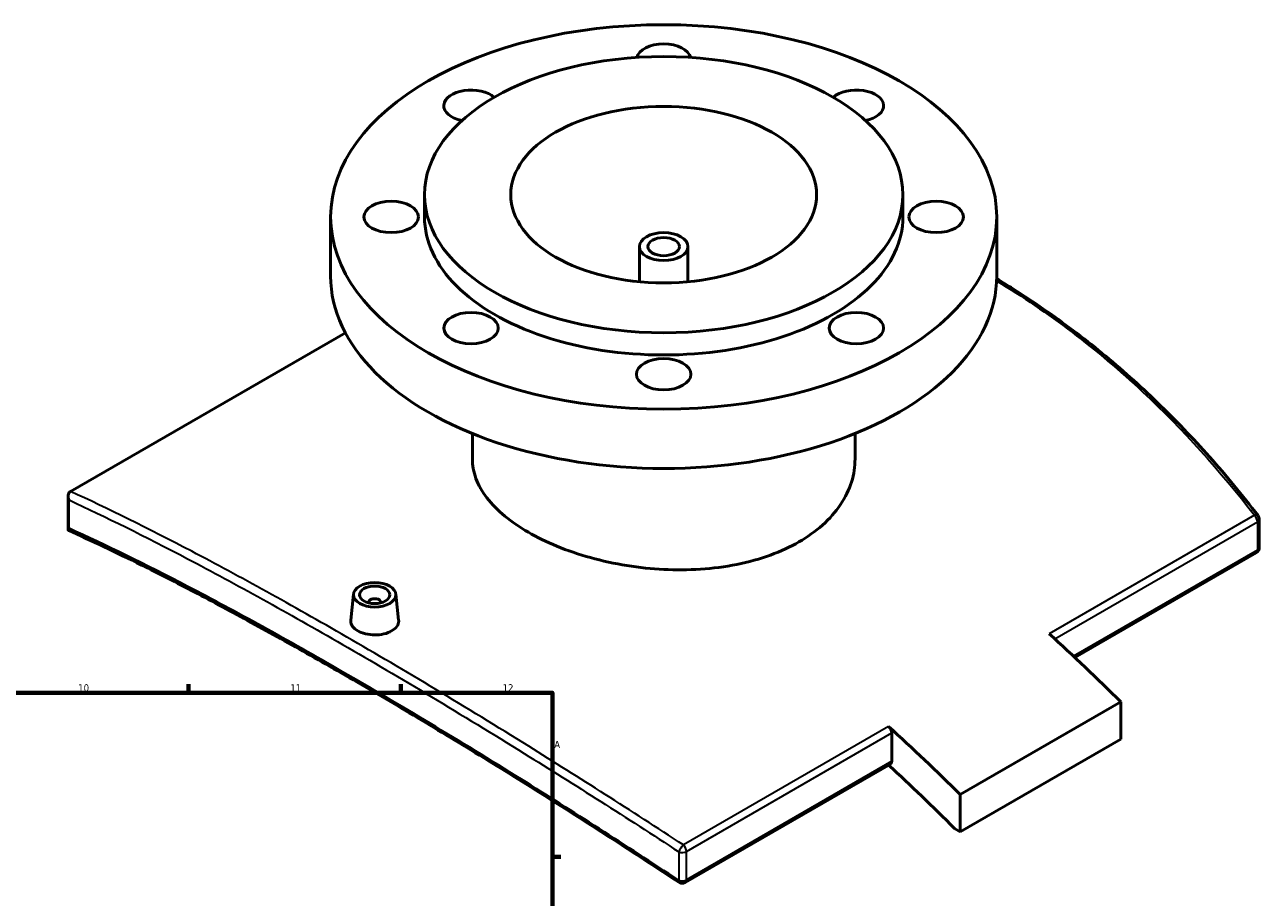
# Model space of a CAD drawing. Header units: millimetres. Extents: x -519 to 1054, y -254 to 828.
# Tile 10 of 10: x 647 to 1054, y 506 to 795. Entities that reach past the tile are written whole.
import ezdxf

# ---------------------------------------------------------------- set-up
doc = ezdxf.new("R2010")
doc.units = ezdxf.units.MM
for name, color, linetype, lineweight in [('Border (ANSI)', 7, 'Continuous', 70), ('Visible (ANSI)', 7, 'Continuous', 50), ('Visible Narrow (ANSI)', 7, 'Continuous', 35)]:
    doc.layers.add(name, color=color, linetype=linetype, lineweight=lineweight)
doc.styles.add('Note Text (ANSI)', font='tahoma.ttf')

# ---------------------------------------------------------------- blocks, each defined once
blk = doc.blocks.new('Borders Default Border')
at = {"layer": 'Border (ANSI)'}
for p, q in [((700.83, 574), (700.83, 576.8)), ((770.92, 574), (770.92, 576.8)), ((821, 519.75), (823.8, 519.75))]:
    blk.add_line(p, q, dxfattribs=at)
at = {"layer": 'Border (ANSI)', "flags": 128}
blk.add_lwpolyline([(20, 20), (20, 574), (821, 574), (821, 20), (20, 20)], dxfattribs=at)
at = {"layer": 'Border (ANSI)', "color": 5, "true_color": 0x0000ff, "char_height": 2.4, "attachment_point": 7, "style": 'Note Text (ANSI)'}
for s, insert in [('10', (664.35, 574.35)), ('11', (734.43, 574.4)), ('12', (804.52, 574.4)), ('A', (821.58, 555.68))]:
    blk.add_mtext(s, dxfattribs=dict(at, insert=insert))

msp = doc.modelspace()

# ---------------------------------------------------------------- linework, layer by layer
at = {"layer": 'Visible (ANSI)'}
for p, q in [((778.73, 731.18), (778.73, 738.53)), ((936.73, 731.18), (936.73, 738.53)), ((747.73, 711.58), (747.73, 731.18)), ((967.73, 711.58), (967.73, 731.18)), ((849.73, 709.74), (849.73, 721.38)), ((865.73, 709.74), (865.73, 721.38)), ((661.81, 640.48), (752.6, 692.9)), ((794.53, 651.21), (794.53, 659.6)), ((920.93, 651.21), (920.93, 659.6)), ((661.02, 627.77), (661.02, 638.99)), ((1054.45, 621.92), (1054.45, 631.27)), ((1053.45, 620.19), (993.56, 585.61)), ((755.29, 606.59), (754.36, 597.94)), ((760.28, 603.89), (760.28, 603.69)), ((764.28, 603.89), (764.28, 603.69)), ((769.26, 606.59), (770.19, 597.94)), ((1008.7, 570.93), (955.67, 540.32)), ((1008.7, 570.93), (1008.7, 558.69)), ((933.04, 551.34), (933.04, 560.7)), ((1008.7, 558.69), (955.67, 528.07)), ((932.63, 550.43), (864.83, 511.29)), ((955.67, 528.07), (955.67, 540.32)), ((953.79, 529.16), (955.67, 528.07))]:
    msp.add_line(p, q, dxfattribs=at)
for centre, start, end in [((1052.45, 631.27), 0, 37.5467), ((1052.45, 621.92), 300, 0), ((863.83, 513.02), 236.5658, 300)]:
    msp.add_arc(centre, 2, start, end, dxfattribs=at)
for centre, major_axis in [((857.73, 731.18), (110, 0)), ((857.73, 738.53), (79, 0)), ((857.73, 738.53), (50.5, 0)), ((767.73, 731.18), (9, 0)), ((947.73, 731.18), (-9, 0)), ((857.73, 721.38), (8, 0)), ((857.73, 721.38), (5.2, 0)), ((794.1, 694.44), (9, 0)), ((921.37, 694.44), (9, 0)), ((857.73, 679.22), (9, 0)), ((762.28, 606.34), (-7, 0)), ((762.28, 606.34), (5, 0))]:
    msp.add_ellipse(centre, major_axis=major_axis, ratio=0.57735, dxfattribs=at)
for centre, major_axis, start_param, end_param in [((857.73, 783.14), (-9, 0), 3.277917, 6.146861), ((794.1, 767.92), (-9, 0), 3.702861, 7.514028), ((921.37, 767.92), (9, 0), 5.052343, 8.863509), ((857.73, 731.18), (-79, 0), 0, 3.141593), ((857.73, 711.58), (-110, 0), 0, 3.141593), ((762.28, 603.89), (-2, 0), 2.963882, 6.460896), ((884.25, 247.61), (257.5, -446), 2.007419, 2.075729), ((931.63, 561.51), (1, -1.73), 0.785398, 2.075729), ((831.22, 216.99), (-257.5, 446), 5.149011, 5.217322), ((931.63, 552.16), (1, -1.73), 0, 0.785398), ((831.22, 216.99), (250, -433.01), 2.002171, 2.067036)]:
    msp.add_ellipse(centre, major_axis=major_axis, ratio=0.57735, start_param=start_param, end_param=end_param, dxfattribs=at)
for points, knots in [([(1054.04, 632.49), (1051.47, 635.84), (1048.85, 639.13), (1043.51, 645.59), (1040.79, 648.76), (1035.25, 654.99), (1032.44, 658.04), (1026.71, 664.01), (1023.8, 666.93), (1017.89, 672.64), (1014.88, 675.43), (1008.79, 680.87), (1005.69, 683.53), (999.42, 688.69), (996.24, 691.2), (989.79, 696.08), (986.53, 698.44), (979.92, 703.03), (976.57, 705.24), (971.38, 708.53), (969.56, 709.65), (967.73, 710.76)], [4.040224, 4.040224, 4.040224, 4.040224, 5.49506, 5.49506, 6.949896, 6.949896, 8.404732, 8.404732, 9.859568, 9.859568, 11.314405, 11.314405, 12.769241, 12.769241, 14.224077, 14.224077, 15.678913, 15.678913, 17.13375, 17.13375, 17.912727, 17.912727, 17.912727, 17.912727]), ([(902.42, 623.81), (899.62, 622.19), (896.44, 620.71), (889.54, 618.19), (885.8, 617.15), (878.02, 615.59), (873.96, 615.07), (865.8, 614.53), (861.7, 614.52), (853.77, 614.92), (849.67, 615.34), (841.51, 616.65), (837.45, 617.54), (829.67, 619.7), (825.93, 620.97), (819.03, 623.81), (815.85, 625.37), (810.24, 628.61), (807.6, 630.41), (802.96, 634.24), (800.95, 636.27), (797.73, 640.47), (796.51, 642.63), (794.91, 646.96), (794.53, 649.12), (794.53, 651.21)], [0, 0, 0, 0, 1.191625, 1.191625, 2.38325, 2.38325, 3.574875, 3.574875, 4.7665, 4.7665, 5.958116, 5.958116, 7.149731, 7.149731, 8.341347, 8.341347, 9.532963, 9.532963, 10.724578, 10.724578, 11.916194, 11.916194, 13.10781, 13.10781, 14.299425, 14.299425, 14.299425, 14.299425]), ([(920.93, 651.21), (920.93, 648.72), (920.56, 646.15), (918.96, 641.05), (917.74, 638.52), (914.52, 633.73), (912.51, 631.45), (907.87, 627.31), (905.23, 625.44), (902.42, 623.81)], [33.365351, 33.365351, 33.365351, 33.365351, 34.556976, 34.556976, 35.748601, 35.748601, 36.940226, 36.940226, 38.131851, 38.131851, 38.131851, 38.131851]), ([(661.34, 637.68), (661.34, 637.68), (661.34, 637.69), (661.21, 637.94), (661.12, 638.2), (661.02, 638.73), (661, 638.98), (661.05, 639.47), (661.12, 639.7), (661.32, 640.07), (661.45, 640.22), (661.6, 640.34)], [-0.3129335, -0.3129335, -0.3129335, -0.3129335, -0.3121448, -0.3121448, -0.2270381, -0.2270381, -0.1452548, -0.1452548, -0.0662872, -0.0662872, 0, 0, 0, 0]), ([(661.11, 627.62), (661.09, 627.63), (661.08, 627.64), (661.01, 627.71), (661, 627.79), (661.1, 628.03), (661.2, 628.17), (661.34, 628.32), (661.34, 628.33), (661.34, 628.33)], [-0.2850816, -0.2850816, -0.2850816, -0.2850816, -0.2567801, -0.2567801, -0.129516, -0.129516, 0, 0, 0.0010524, 0.0010524, 0.0010524, 0.0010524]), ([(862.73, 511.35), (858.83, 513.93), (854.93, 516.48), (847.16, 521.55), (843.3, 524.06), (835.59, 529.02), (831.75, 531.48), (824.11, 536.34), (820.31, 538.74), (812.75, 543.49), (808.99, 545.83), (801.52, 550.47), (797.81, 552.75), (790.44, 557.26), (786.78, 559.48), (779.53, 563.86), (775.93, 566.02), (768.79, 570.26), (765.25, 572.35), (758.25, 576.45), (754.78, 578.47), (747.92, 582.43), (744.53, 584.37), (737.81, 588.18), (734.49, 590.04), (727.94, 593.69), (724.7, 595.48), (718.31, 598.97), (715.16, 600.68), (708.94, 604), (705.87, 605.62), (699.83, 608.78), (696.86, 610.32), (691.01, 613.31), (688.12, 614.76), (681.04, 618.28), (676.9, 620.29), (668.84, 624.11), (664.92, 625.92), (661.11, 627.62)], [3.723377, 3.723377, 3.723377, 3.723377, 5.183039, 5.183039, 6.642702, 6.642702, 8.102365, 8.102365, 9.562028, 9.562028, 11.021691, 11.021691, 12.481354, 12.481354, 13.941017, 13.941017, 15.400679, 15.400679, 16.860342, 16.860342, 18.320005, 18.320005, 19.779668, 19.779668, 21.239331, 21.239331, 22.698994, 22.698994, 24.158657, 24.158657, 25.618319, 25.618319, 27.077982, 27.077982, 28.537645, 28.537645, 30.727139, 30.727139, 32.916634, 32.916634, 32.916634, 32.916634]), ([(767.88, 594.39), (767.18, 593.99), (766.29, 593.64), (764.33, 593.18), (763.27, 593.07), (761.28, 593.08), (760.22, 593.21), (758.27, 593.68), (757.37, 594.04), (755.97, 594.85), (755.36, 595.36), (754.55, 596.48), (754.35, 597.09), (754.35, 597.75), (754.35, 597.84), (754.36, 597.94)], [0, 0, 0, 0, 0.298743, 0.298743, 0.597485, 0.597485, 0.896182, 0.896182, 1.194878, 1.194878, 1.493575, 1.493575, 1.792272, 1.792272, 1.840764, 1.840764, 1.840764, 1.840764]), ([(770.19, 597.94), (770.2, 597.85), (770.21, 597.75), (770.21, 597.07), (770.01, 596.45), (769.2, 595.32), (768.59, 594.8), (767.88, 594.39)], [4.1333327, 4.1333327, 4.1333327, 4.1333327, 4.1820286, 4.1820286, 4.4807711, 4.4807711, 4.7795136, 4.7795136, 4.7795136, 4.7795136])]:
    msp.add_open_spline(points, degree=3, knots=knots, dxfattribs=at)
msp.add_open_spline([(661.81, 640.48), (661.74, 640.44), (661.67, 640.39), (661.6, 640.34)], degree=3, dxfattribs=at)
at = {"layer": 'Visible Narrow (ANSI)'}
for p, q in [((661.34, 628.33), (661.34, 637.68)), ((1052.85, 632.62), (985.05, 593.48)), ((986.9, 591.79), (1053.87, 630.46)), ((1053.87, 630.46), (1053.87, 621.1)), ((1053.87, 621.1), (993.11, 586.02)), ((932.02, 562.86), (864.22, 523.72)), ((865.25, 521.56), (933.04, 560.7)), ((933.04, 551.34), (865.25, 512.2)), ((862.74, 521.41), (862.74, 512.05)), ((865.25, 512.2), (865.25, 521.56))]:
    msp.add_line(p, q, dxfattribs=at)
for centre, major_axis, ratio, start_param, end_param in [((1052.45, 631.27), (1.59, 1.22), 0.500562, 0, 0.971021), ((1052.45, 631.27), (1, -1.73), 0.57735, 0.785398, 2.075729), ((1052.45, 631.27), (2, 0), 0.57735, 5.497787, 6.283185), ((1052.45, 621.92), (1, -1.73), 0.57735, 0, 0.785398), ((1052.45, 621.92), (2, 0), 0.57735, 5.497787, 6.283185), ((863.83, 522.37), (-1.09, -1.67), 0.274048, 3.97921, 5.493559), ((863.83, 522.37), (-1, 1.73), 0.57735, 3.926991, 5.217322), ((863.83, 522.37), (2, 0), 0.57735, 4.132247, 5.497787), ((863.83, 513.02), (-1.1, -1.67), 0.269841, 5.494803, 6.283185), ((863.83, 513.02), (-2, 0), 0.57735, 0.990654, 2.356194), ((863.83, 513.02), (1, -1.73), 0.57735, 0, 0.785398)]:
    msp.add_ellipse(centre, major_axis=major_axis, ratio=ratio, start_param=start_param, end_param=end_param, dxfattribs=at)
for points, knots in [([(967.7, 710.07), (984.78, 699.7), (1000.93, 687.4), (1029.15, 661.05), (1041.48, 647.39), (1052.85, 632.62)], [-17.771593, -17.771593, -17.771593, -17.771593, -10.473924, -10.473924, -4.040224, -4.040224, -4.040224, -4.040224]), ([(864.22, 523.72), (846.9, 535.05), (829.8, 545.96), (792.29, 569.28), (772.13, 581.38), (753.08, 592.37), (734.91, 602.86), (717.75, 612.36), (687.43, 628.26), (674.06, 634.87), (661.81, 640.48)], [-29.842918, -29.842918, -29.842918, -29.842918, -23.408441, -23.408441, -15.358454, -15.358454, -15.358454, -7.679227, -7.679227, -0.720663, -0.720663, -0.720663, -0.720663]), ([(661.34, 637.68), (673.34, 632.14), (686.42, 625.64), (716.37, 609.89), (733.52, 600.4), (751.67, 589.92), (770.7, 578.94), (790.84, 566.86), (828.33, 543.59), (845.42, 532.71), (862.74, 521.41)], [0.873674, 0.873674, 0.873674, 0.873674, 7.679227, 7.679227, 15.358454, 15.358454, 15.358454, 23.408441, 23.408441, 29.842918, 29.842918, 29.842918, 29.842918]), ([(862.74, 512.05), (845.13, 523.66), (827.74, 534.82), (790.28, 558.18), (770.43, 570.11), (751.67, 580.94), (733.56, 591.4), (716.45, 600.84), (686.48, 616.46), (673.37, 622.89), (661.34, 628.33)], [3.723377, 3.723377, 3.723377, 3.723377, 10.278699, 10.278699, 18.216428, 18.216428, 18.216428, 25.879175, 25.879175, 32.709714, 32.709714, 32.709714, 32.709714])]:
    msp.add_open_spline(points, degree=3, knots=knots, dxfattribs=at)

# ---------------------------------------------------------------- block references
msp.add_blockref('Borders Default Border', (0, 0))

doc.saveas('drawing.dxf')
